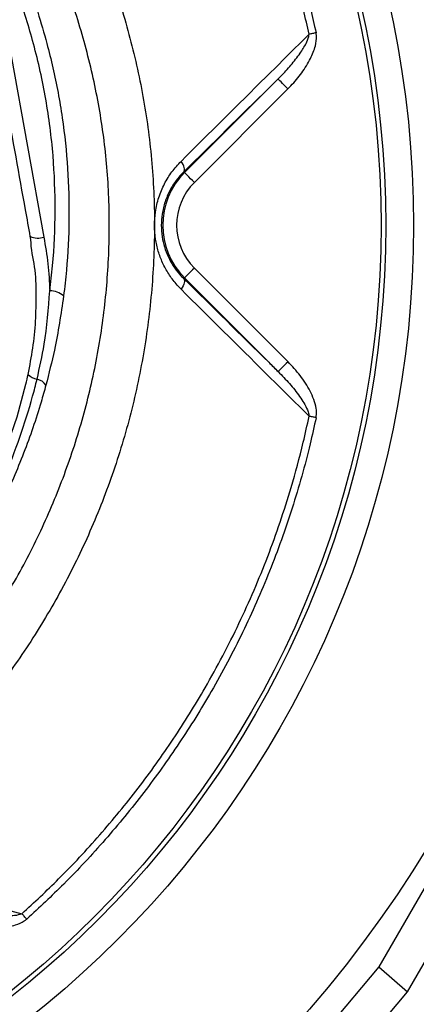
# Model space of a CAD drawing. Extents: x 94 to 802, y 35 to 1499.
# Tile 13 of 16: x 557 to 642, y 983 to 1195. Entities that reach past the tile are written whole.
import ezdxf

# ---------------------------------------------------------------- set-up
doc = ezdxf.new("R2010")
doc.units = 0
doc.layers.get('0').update_dxf_attribs({"linetype": 'CONTINUOUS'})

msp = doc.modelspace()

# ---------------------------------------------------------------- linework, layer by layer
at = {"color": 7, "linetype": 'CONTINUOUS'}
for p, q in [((554.89, 1187.65), (561.95, 1148.57)), ((592.26, 1162.5), (612.41, 1182.65)), ((614.53, 1180.53), (594.38, 1160.38)), ((592.09, 1162.66), (592.26, 1162.5)), ((594.38, 1141.92), (614.56, 1121.74)), ((592.09, 1139.63), (592.26, 1139.8)), ((612.44, 1119.62), (592.26, 1139.8)), ((667.46, 1049.15), (634.12, 991.4)), ((640.28, 985.99), (675.23, 1046.52)), ((634.12, 991.4), (595.52, 945.47)), ((634.12, 991.4), (640.28, 985.99)), ((604.15, 942.98), (640.28, 985.99))]:
    msp.add_line(p, q, dxfattribs=at)
at = {"color": 7, "linetype": 'CONTINUOUS', "flags": 128}
for points in [[(620.6, 1192.61), (620.41, 1192.57), (620.21, 1192.52), (620.02, 1192.48), (619.83, 1192.44), (619.65, 1192.4), (619.46, 1192.37), (619.29, 1192.33), (619.11, 1192.29)], [(614.53, 1180.53), (614.12, 1180.94), (613.73, 1181.33), (613.37, 1181.7), (613.05, 1182.02), (612.78, 1182.28), (612.59, 1182.48), (612.46, 1182.6), (612.41, 1182.65)], [(592.09, 1162.66), (592.2, 1162.83), (592.25, 1163.04), (592.25, 1163.29), (592.2, 1163.57), (592.09, 1163.88), (591.94, 1164.22), (591.74, 1164.56), (591.5, 1164.91)], [(594.38, 1160.38), (593.97, 1160.79), (593.58, 1161.18), (593.22, 1161.54), (592.9, 1161.86), (592.63, 1162.13), (592.43, 1162.33), (592.31, 1162.45), (592.26, 1162.5)], [(594.38, 1141.92), (593.97, 1141.51), (593.58, 1141.12), (593.22, 1140.75), (592.9, 1140.43), (592.63, 1140.17), (592.43, 1139.97), (592.31, 1139.85), (592.26, 1139.8)], [(592.09, 1139.63), (592.2, 1139.47), (592.25, 1139.26), (592.25, 1139.01), (592.2, 1138.73), (592.09, 1138.42), (591.94, 1138.08), (591.74, 1137.74), (591.5, 1137.39)], [(614.56, 1121.74), (614.15, 1121.33), (613.76, 1120.94), (613.39, 1120.58), (613.07, 1120.26), (612.81, 1119.99), (612.61, 1119.79), (612.48, 1119.67), (612.44, 1119.62)], [(522.86, 1054.36), (528.07, 1059.76), (535.51, 1068.92), (541.98, 1078.48), (547.61, 1088.57), (552.36, 1099.08), (556.16, 1109.9), (558.07, 1116.92), (558.07, 1116.92), (558.07, 1116.92)], [(620.61, 1109.69), (620.41, 1109.74), (620.22, 1109.78), (620.02, 1109.82), (619.83, 1109.86), (619.65, 1109.9), (619.46, 1109.94), (619.28, 1109.97), (619.11, 1110.01)], [(558.26, 1001.68), (558.12, 1001.84), (557.99, 1001.99), (557.85, 1002.13), (557.72, 1002.28), (557.59, 1002.43), (557.46, 1002.57), (557.34, 1002.7), (557.22, 1002.84)]]:
    msp.add_lwpolyline(points, dxfattribs=at)
at = {"color": 7, "linetype": 'CONTINUOUS'}
for radius in [258.01, 217.51, 211.5, 210.5]:
    msp.add_circle((424.11, 1151.15), radius, dxfattribs=at)
for centre, radius, start, end in [((603.61, 1151.15), 16.05, 135, 225), ((603.61, 1151.15), 13.05, 135, 225), ((560.7, 1152.58), 4.2, 246.6096, 287.2544), ((563.36, 1132.79), 4.22, 47.7606, 91.8527), ((561.01, 1121.26), 3.34, 222.5665, 260.7921), ((559.98, 1115.11), 2.89, 33.5971, 80.1241), ((413.61, 1138.22), 388.9, 295.7099, 340.1449)]:
    msp.add_arc(centre, radius, start, end, dxfattribs=at)
for points, knots in [([(298.87, 879.76), (292.83, 882.29), (280.73, 887.36), (263.25, 896.49), (246.36, 906.68), (230.21, 917.97), (214.81, 930.33), (200.22, 943.73), (186.44, 958.08), (173.57, 973.28), (161.68, 989.24), (151.25, 1005.28), (142.18, 1021.28), (134.34, 1037.13), (127.39, 1053.41), (121.34, 1070.06), (116.24, 1086.98), (112.1, 1104.16), (108.96, 1121.55), (106.79, 1139.14), (105.61, 1156.84), (105.41, 1174.58), (106.2, 1192.28), (107.99, 1209.87), (110.81, 1227.3), (114.65, 1244.55), (119.46, 1261.59), (125.2, 1278.34), (131.81, 1294.74), (139.3, 1310.81), (147.68, 1326.52), (156.95, 1341.84), (167.04, 1356.67), (177.89, 1370.94), (189.48, 1384.59), (201.96, 1397.79), (215.36, 1410.45), (229.69, 1422.54), (244.7, 1433.83), (260.31, 1444.27), (276.46, 1453.81), (293.08, 1462.4), (310.17, 1470.02), (327.68, 1476.67), (345.55, 1482.35), (363.71, 1487.06), (382.07, 1490.78), (400.74, 1493.55), (419.7, 1495.31), (438.93, 1496.03), (458.2, 1495.71), (477.42, 1494.35), (496.51, 1491.95), (515.59, 1488.48), (534.61, 1483.9), (553.55, 1478.19), (572.17, 1471.42), (590.39, 1463.62), (608.11, 1454.84), (625.28, 1445.09), (641.84, 1434.36), (657.78, 1422.68), (673.06, 1410.1), (687.62, 1396.69), (701.4, 1382.52), (714.34, 1367.64), (726.43, 1352.08), (737.69, 1335.88), (748.08, 1319.09), (757.58, 1301.77), (766.14, 1283.99), (773.82, 1265.57), (780.56, 1246.5), (786.32, 1226.84), (790.98, 1206.89), (794.52, 1186.71), (796.95, 1166.37), (798.25, 1145.92), (798.4, 1125.44), (797.42, 1104.99), (795.49, 1086.34), (793.31, 1072.04), (791, 1059.52), (787.88, 1045.39), (782.93, 1027.31), (776.49, 1007.89), (769.66, 990.43), (762.73, 974.88), (755.72, 960.7), (747.87, 946.35), (739.14, 931.9), (730.53, 918.97), (722.23, 907.46), (714.34, 897.29), (706.14, 887.35), (700.39, 880.95), (697.51, 877.75)], [0, 0, 0, 0, 0.011317, 0.022671, 0.034038, 0.045392, 0.056709, 0.06814, 0.079605, 0.091082, 0.102547, 0.113978, 0.124132, 0.134319, 0.144521, 0.154724, 0.16491, 0.175064, 0.18524, 0.195447, 0.205671, 0.215895, 0.226103, 0.236278, 0.246429, 0.25661, 0.266809, 0.277012, 0.2872, 0.297356, 0.307644, 0.317961, 0.328293, 0.338625, 0.348942, 0.35923, 0.369999, 0.380802, 0.391623, 0.402443, 0.413247, 0.424016, 0.434774, 0.445563, 0.45637, 0.467179, 0.477972, 0.488733, 0.499786, 0.510872, 0.521974, 0.533077, 0.544162, 0.555215, 0.566576, 0.577973, 0.589389, 0.600804, 0.612201, 0.623562, 0.63491, 0.646294, 0.657697, 0.669101, 0.680488, 0.691839, 0.703171, 0.714536, 0.725917, 0.737298, 0.748662, 0.759995, 0.77179, 0.783595, 0.79539, 0.807186, 0.81899, 0.830785, 0.842573, 0.85437, 0.866158, 0.874964, 0.879366, 0.888172, 0.899956, 0.911749, 0.923534, 0.932346, 0.941158, 0.950878, 0.960603, 0.970323, 0.977726, 0.985129, 0.992564, 1, 1, 1, 1]), ([(522.86, 1034.46), (524, 1035.41), (528.42, 1039.12), (535.39, 1046.39), (543.69, 1056.18), (551.16, 1066.73), (557.77, 1077.94), (563.47, 1089.77), (568.17, 1102.03), (571.83, 1114.64), (574.4, 1127.53), (575.87, 1140.62), (576.22, 1153.79), (575.43, 1166.85), (573.43, 1179.72), (570.34, 1192.31), (566.31, 1204.64), (561.29, 1217.13), (555.26, 1229.72), (548.1, 1242.29), (540.08, 1254.34), (531.38, 1265.56), (522.06, 1275.94), (512.22, 1285.49), (501.73, 1294.35), (490.66, 1302.43), (480.32, 1308.95), (470.85, 1314.02), (462.35, 1317.75), (453.58, 1320.79), (447.16, 1322.4), (443.71, 1323.06), (443.29, 1323.14)], [0, 0, 0, 0, 0.012243, 0.047476, 0.082711, 0.117826, 0.153727, 0.189755, 0.225782, 0.261682, 0.297697, 0.333847, 0.369988, 0.405992, 0.441442, 0.477007, 0.512617, 0.548131, 0.58774, 0.627448, 0.667153, 0.706756, 0.744251, 0.781886, 0.819565, 0.857192, 0.89468, 0.920099, 0.945599, 0.971072, 0.996452, 1, 1, 1, 1]), ([(558.23, 1300.75), (559.7, 1299.41), (564.69, 1294.83), (572.76, 1286.5), (582.06, 1275.5), (590.55, 1263.86), (597.97, 1252.01), (604.35, 1240.04), (609.77, 1228.06), (614.39, 1215.75), (618.03, 1203.92), (619.8, 1196.13), (620.6, 1192.61)], [0, 0, 0, 0, 0.046958, 0.160218, 0.273766, 0.387315, 0.500574, 0.603978, 0.707603, 0.811228, 0.914632, 1, 1, 1, 1]), ([(619.11, 1192.29), (618.32, 1195.79), (616.56, 1203.52), (612.95, 1215.26), (608.36, 1227.47), (602.97, 1239.36), (596.38, 1251.68), (588.41, 1264.27), (578.92, 1276.94), (569.8, 1287.27), (562.4, 1294.68), (558.56, 1298.17), (557.11, 1299.5)], [0, 0, 0, 0, 0.085386, 0.188809, 0.292454, 0.396099, 0.499522, 0.625036, 0.75075, 0.876265, 0.953065, 1, 1, 1, 1]), ([(520.38, 1289.3), (523.48, 1286.43), (529.69, 1280.7), (538.81, 1270.77), (547.75, 1259.63), (556.27, 1247.16), (563.85, 1234.11), (570.24, 1220.96), (575.53, 1207.83), (579.77, 1194.8), (583.01, 1181.48), (585.11, 1167.86), (585.96, 1153.99), (585.59, 1139.98), (584.03, 1126.05), (581.3, 1112.35), (577.4, 1098.95), (572.41, 1085.94), (566.35, 1073.39), (559.32, 1061.49), (551.38, 1050.3), (542.58, 1039.89), (533.07, 1030.22), (526.12, 1024.5), (522.68, 1021.66)], [0, 0, 0, 0, 0.041388, 0.082778, 0.131939, 0.181238, 0.230544, 0.279714, 0.324365, 0.369142, 0.413871, 0.458456, 0.504049, 0.549815, 0.595591, 0.641196, 0.686556, 0.732077, 0.777599, 0.822959, 0.867334, 0.91186, 0.956385, 1, 1, 1, 1]), ([(563.23, 1137.01), (563.44, 1138.81), (564.11, 1144.55), (564.53, 1154.28), (564.09, 1166.28), (562.55, 1178.31), (559.96, 1189.97), (556.47, 1201.09), (552.3, 1211.66), (547.45, 1222.09), (541.97, 1232.37), (535.86, 1242.47), (531.28, 1248.89), (528.99, 1252.1)], [0, 0, 0, 0, 0.044444, 0.141281, 0.238114, 0.337806, 0.437499, 0.529606, 0.621846, 0.714024, 0.809327, 0.904705, 1, 1, 1, 1]), ([(531.35, 1253.15), (534.09, 1249.3), (539.57, 1241.6), (546.79, 1229.4), (553.17, 1216.77), (558.53, 1203.73), (561.92, 1193.09), (564.38, 1183.27), (566.05, 1174.31), (567.19, 1163.38), (567.48, 1152.4), (567.05, 1143.23), (566.42, 1137.76), (566.2, 1135.91)], [0, 0, 0, 0, 0.112037, 0.224543, 0.337106, 0.449416, 0.561286, 0.604223, 0.691895, 0.779823, 0.867766, 0.955458, 1, 1, 1, 1]), ([(591.5, 1164.91), (597.61, 1170.98), (606.86, 1180.16), (616.01, 1189.22), (619.11, 1192.29)], [0, 0, 0, 0, 0.660846, 1, 1, 1, 1]), ([(612.41, 1182.65), (612.61, 1182.85), (613.57, 1183.81), (615.22, 1185.61), (617.06, 1187.96), (618.35, 1190.03), (618.99, 1191.44), (619.09, 1192.13), (619.11, 1192.29)], [0, 0, 0, 0, 0.070082, 0.343298, 0.616318, 0.824551, 0.959311, 1, 1, 1, 1]), ([(614.53, 1180.53), (614.75, 1180.75), (615.81, 1181.83), (617.57, 1183.93), (619.39, 1186.83), (620.47, 1189.51), (620.78, 1191.44), (620.64, 1192.37), (620.6, 1192.61)], [0, 0, 0, 0, 0.066094, 0.327342, 0.588085, 0.798201, 0.948283, 1, 1, 1, 1]), ([(559.03, 1148.72), (558.69, 1150.63), (556.98, 1160.15), (554.62, 1173.18), (552.6, 1184.3), (551.97, 1187.8)], [0, 0, 0, 0, 0.1461692, 0.7308435, 1, 1, 1, 1]), ([(612.41, 1182.65), (611.74, 1181.99), (605.01, 1175.37), (598.21, 1168.69), (592.09, 1162.66)], [0, 0, 0, 0, 0.099247, 1, 1, 1, 1]), ([(591.5, 1137.39), (591.14, 1137.76), (590.17, 1138.77), (588.8, 1140.64), (587.5, 1143), (586.56, 1145.53), (585.94, 1148.23), (585.72, 1151.08), (585.93, 1154.12), (586.65, 1157.17), (587.87, 1160.09), (589.49, 1162.73), (590.83, 1164.18), (591.5, 1164.91)], [0, 0, 0, 0, 0.054068, 0.144289, 0.234463, 0.32018, 0.405864, 0.497923, 0.589983, 0.692937, 0.795962, 0.897947, 1, 1, 1, 1]), ([(592.09, 1162.66), (591.54, 1162.07), (590.41, 1160.86), (589.05, 1158.68), (588, 1156.22), (587.39, 1153.68), (587.2, 1151.11), (587.38, 1148.72), (587.91, 1146.45), (588.71, 1144.33), (589.81, 1142.35), (590.97, 1140.79), (591.79, 1139.95), (592.09, 1139.63)], [0, 0, 0, 0, 0.102078, 0.206779, 0.30714, 0.411407, 0.500355, 0.592659, 0.67649, 0.76274, 0.85272, 0.944806, 1, 1, 1, 1]), ([(558.55, 1118.99), (558.92, 1120.89), (559.66, 1124.68), (560.24, 1130.46), (560.33, 1136.29), (560.2, 1142.23), (559.16, 1146), (559.16, 1148.05), (559.16, 1148.05)], [0, 0, 0, 0, 0.198035, 0.396184, 0.594323, 0.79716, 0.999998, 1, 1, 1, 1]), ([(559.16, 1148.05), (559.16, 1148.05), (559.13, 1148.15), (559.08, 1148.44), (559.03, 1148.72)], [0, 0, 0, 0, 0.000189, 1, 1, 1, 1]), ([(561.95, 1148.57), (562.27, 1146.66), (562.91, 1142.83), (563.12, 1138.95), (563.23, 1137.01)], [0, 0, 0, 0, 0.49882, 1, 1, 1, 1]), ([(592.09, 1139.63), (598.22, 1133.61), (605.02, 1126.92), (611.76, 1120.29), (612.44, 1119.62)], [0, 0, 0, 0, 0.899639, 1, 1, 1, 1]), ([(560.48, 1117.96), (561.04, 1120.46), (562.44, 1126.74), (562.93, 1133.15), (563.23, 1137.01)], [0, 0, 0, 0, 0.39967, 1, 1, 1, 1]), ([(619.11, 1110.01), (616.01, 1113.08), (606.86, 1122.14), (597.61, 1131.32), (591.5, 1137.39)], [0, 0, 0, 0, 0.339181, 1, 1, 1, 1]), ([(566.2, 1135.91), (565.62, 1132.01), (564.65, 1125.55), (563.03, 1119.22), (562.39, 1116.71)], [0, 0, 0, 0, 0.6026357, 1, 1, 1, 1]), ([(620.61, 1109.69), (620.64, 1109.92), (620.75, 1110.58), (620.63, 1111.91), (620.17, 1113.62), (619.07, 1116.03), (617.28, 1118.84), (615.46, 1120.77), (614.56, 1121.74)], [0, 0, 0, 0, 0.049164, 0.143488, 0.28598, 0.428994, 0.714194, 1, 1, 1, 1]), ([(522.86, 1052.33), (523.67, 1053.08), (527.35, 1056.51), (533.17, 1063.28), (539.76, 1071.93), (545.17, 1080.4), (549.62, 1088.48), (553.52, 1096.84), (556.86, 1105.46), (559.1, 1112.54), (560.17, 1116.74), (560.48, 1117.96)], [0, 0, 0, 0, 0.0428226, 0.1949165, 0.346477, 0.4668457, 0.5873442, 0.7077162, 0.8291367, 0.9505583, 1, 1, 1, 1]), ([(558.07, 1116.92), (558.07, 1116.92), (558.25, 1117.63), (558.4, 1118.31), (558.55, 1118.99)], [0, 0, 0, 0, 0.000028, 1, 1, 1, 1]), ([(612.44, 1119.62), (613.26, 1118.77), (614.91, 1117.08), (617.06, 1114.35), (618.46, 1112.13), (619.03, 1110.64), (619.09, 1110.16), (619.11, 1110.01)], [0, 0, 0, 0, 0.29982, 0.59941, 0.879098, 0.961392, 1, 1, 1, 1]), ([(562.39, 1116.71), (562.05, 1115.49), (560.67, 1110.55), (557.73, 1102.02), (553.09, 1091.33), (547.59, 1081.03), (541.28, 1071.16), (534.08, 1061.87), (527.92, 1054.87), (523.93, 1051.22), (522.86, 1050.24)], [0, 0, 0, 0, 0.04886, 0.197852, 0.347306, 0.496739, 0.645704, 0.795109, 0.945032, 1, 1, 1, 1]), ([(557.22, 1002.84), (559.89, 1005.3), (565.73, 1010.72), (574.11, 1019.74), (582.37, 1029.8), (589.95, 1040.39), (597.3, 1052.19), (604.18, 1065.29), (610.38, 1079.71), (614.82, 1092.82), (617.56, 1102.97), (618.7, 1108.13), (619.11, 1110.01)], [0, 0, 0, 0, 0.086597, 0.189857, 0.293337, 0.396817, 0.500076, 0.624634, 0.749386, 0.873944, 0.954171, 1, 1, 1, 1]), ([(620.61, 1109.69), (620.19, 1107.8), (618.74, 1101.23), (615.6, 1090.12), (610.74, 1076.56), (604.92, 1063.37), (598.38, 1051.03), (591.23, 1039.53), (583.59, 1028.87), (575.27, 1018.73), (566.83, 1009.63), (560.94, 1004.17), (558.26, 1001.68)], [0, 0, 0, 0, 0.045828, 0.159203, 0.272869, 0.386536, 0.499911, 0.603172, 0.706654, 0.810136, 0.913398, 1, 1, 1, 1]), ([(519.75, 1013.06), (528.02, 1010.81), (540.57, 1007.39), (552.98, 1004), (557.22, 1002.84)], [0, 0, 0, 0, 0.65856, 1, 1, 1, 1]), ([(557.22, 1002.84), (557.08, 1002.78), (556.45, 1002.52), (554.94, 1002.36), (552.42, 1002.44), (549.24, 1002.89), (546.93, 1003.47), (545.77, 1003.76)], [0, 0, 0, 0, 0.038428, 0.174516, 0.384269, 0.691992, 1, 1, 1, 1]), ([(545, 1000.87), (545.25, 1000.8), (546.68, 1000.43), (549.33, 999.96), (552.73, 999.84), (555.57, 1000.26), (557.37, 1000.97), (558.08, 1001.54), (558.26, 1001.68)], [0, 0, 0, 0, 0.0582, 0.322963, 0.587191, 0.799004, 0.951063, 1, 1, 1, 1])]:
    msp.add_open_spline(points, degree=3, knots=knots, dxfattribs=at)

doc.saveas('drawing.dxf')
